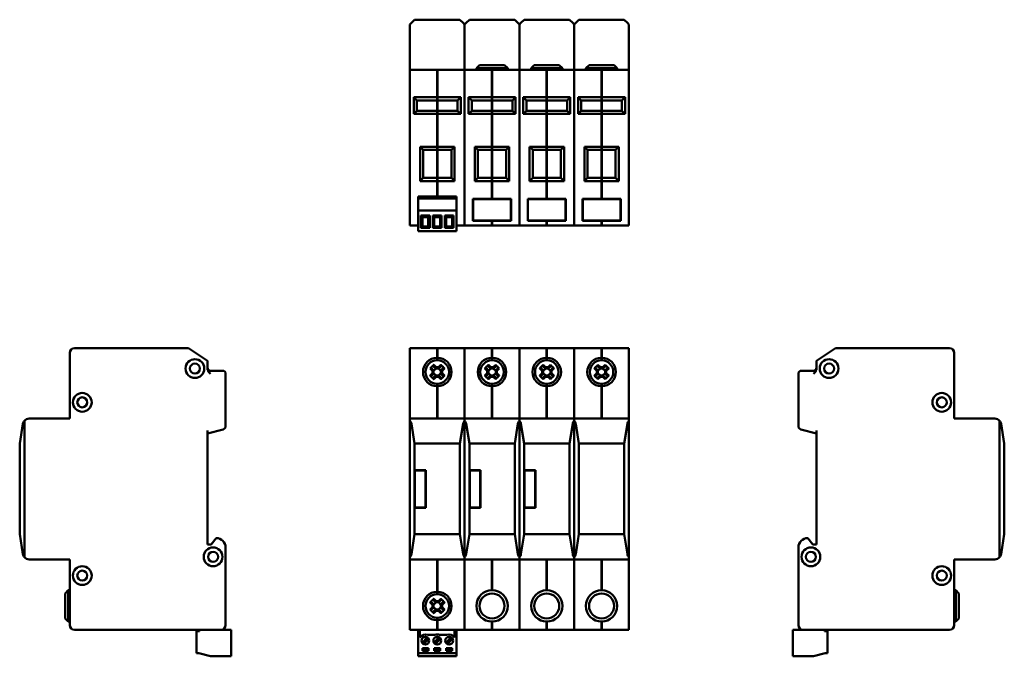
# Model space of a CAD drawing. Header units: millimetres. Extents: x 43 to 358, y 71 to 275.
import ezdxf

# ---------------------------------------------------------------- set-up
doc = ezdxf.new("R2010")
doc.units = ezdxf.units.MM
doc.layers.add('Viditelné hrany(CSN)', color=7, linetype='Continuous', lineweight=50)

msp = doc.modelspace()

# ---------------------------------------------------------------- linework, layer by layer
at = {"layer": 'Viditelné hrany(CSN)'}
for p, q in [((168.36, 273.63), (169.38, 274.66)), ((169.38, 274.66), (183.88, 274.66)), ((183.88, 274.66), (184.91, 273.63)), ((185.86, 273.63), (186.88, 274.66)), ((186.88, 274.66), (201.38, 274.66)), ((201.38, 274.66), (202.41, 273.63)), ((203.36, 273.63), (204.38, 274.66)), ((204.38, 274.66), (218.88, 274.66)), ((218.88, 274.66), (219.91, 273.63)), ((220.86, 273.63), (221.88, 274.66)), ((221.88, 274.66), (236.38, 274.66)), ((236.38, 274.66), (237.41, 273.63)), ((167.88, 273.16), (168.36, 273.63)), ((167.88, 271.66), (167.88, 273.16)), ((167.88, 271.66), (167.88, 258.66)), ((184.91, 273.63), (185.38, 273.16)), ((185.38, 273.16), (185.86, 273.63)), ((185.38, 273.16), (185.38, 271.66)), ((185.38, 271.66), (185.38, 273.16)), ((185.38, 271.66), (185.38, 258.66)), ((185.38, 271.66), (185.38, 258.66)), ((202.41, 273.63), (202.88, 273.16)), ((202.88, 273.16), (203.36, 273.63)), ((202.88, 273.16), (202.88, 271.66)), ((202.88, 271.66), (202.88, 273.16)), ((202.88, 271.66), (202.88, 258.66)), ((202.88, 271.66), (202.88, 258.66)), ((219.91, 273.63), (220.38, 273.16)), ((220.38, 273.16), (220.86, 273.63)), ((220.38, 271.66), (220.38, 273.16)), ((220.38, 273.16), (220.38, 271.66)), ((220.38, 271.66), (220.38, 258.66)), ((220.38, 271.66), (220.38, 258.66)), ((237.41, 273.63), (237.88, 273.16)), ((237.88, 273.16), (237.88, 271.66)), ((237.88, 271.66), (237.88, 258.66)), ((176.58, 258.66), (167.88, 258.66)), ((167.88, 257.16), (167.88, 258.66)), ((176.58, 258.66), (176.58, 257.16)), ((176.68, 258.56), (176.58, 258.56)), ((176.68, 257.16), (176.68, 258.66)), ((185.38, 258.66), (176.68, 258.66)), ((185.38, 258.66), (185.38, 257.16)), ((194.08, 258.66), (185.38, 258.66)), ((185.38, 257.16), (185.38, 258.66)), ((190.13, 260.16), (189.13, 259.16)), ((199.13, 259.16), (189.13, 259.16)), ((189.13, 258.66), (189.13, 259.16)), ((190.13, 260.16), (198.13, 260.16)), ((194.08, 258.66), (194.08, 257.16)), ((194.18, 258.56), (194.08, 258.56)), ((202.88, 258.66), (194.18, 258.66)), ((194.18, 257.16), (194.18, 258.66)), ((198.13, 260.16), (199.13, 259.16)), ((199.13, 258.66), (199.13, 259.16)), ((202.88, 258.66), (202.88, 257.16)), ((211.58, 258.66), (202.88, 258.66)), ((202.88, 257.16), (202.88, 258.66)), ((207.63, 260.16), (206.63, 259.16)), ((216.63, 259.16), (206.63, 259.16)), ((206.63, 258.66), (206.63, 259.16)), ((207.63, 260.16), (215.63, 260.16)), ((211.58, 258.66), (211.58, 257.16)), ((211.68, 258.56), (211.58, 258.56)), ((220.38, 258.66), (211.68, 258.66)), ((211.68, 257.16), (211.68, 258.66)), ((215.63, 260.16), (216.63, 259.16)), ((216.63, 258.66), (216.63, 259.16)), ((229.08, 258.66), (220.38, 258.66)), ((220.38, 257.16), (220.38, 258.66)), ((220.38, 258.66), (220.38, 257.16)), ((225.13, 260.16), (224.13, 259.16)), ((234.13, 259.16), (224.13, 259.16)), ((224.13, 258.66), (224.13, 259.16)), ((225.13, 260.16), (233.13, 260.16)), ((229.08, 258.66), (229.08, 257.16)), ((229.18, 258.56), (229.08, 258.56)), ((237.88, 258.66), (229.18, 258.66)), ((229.18, 257.16), (229.18, 258.66)), ((233.13, 260.16), (234.13, 259.16)), ((234.13, 258.66), (234.13, 259.16)), ((237.88, 258.66), (237.88, 257.16)), ((167.88, 257.16), (167.88, 210.36)), ((176.58, 249.86), (176.58, 257.16)), ((176.68, 257.16), (176.68, 249.86)), ((185.38, 257.16), (185.38, 210.36)), ((185.38, 257.16), (185.38, 210.36)), ((194.08, 249.86), (194.08, 257.16)), ((194.18, 257.16), (194.18, 249.86)), ((202.88, 257.16), (202.88, 210.36)), ((202.88, 257.16), (202.88, 210.36)), ((211.58, 249.86), (211.58, 257.16)), ((211.68, 257.16), (211.68, 249.86)), ((220.38, 257.16), (220.38, 210.36)), ((220.38, 257.16), (220.38, 210.36)), ((229.08, 249.86), (229.08, 257.16)), ((229.18, 257.16), (229.18, 249.86)), ((237.88, 257.16), (237.88, 210.36)), ((176.58, 249.86), (169.13, 249.86)), ((170.13, 248.86), (169.13, 249.86)), ((169.13, 249.86), (169.13, 244.56)), ((170.13, 248.86), (176.58, 248.86)), ((170.13, 245.56), (170.13, 248.86)), ((176.68, 249.9), (176.58, 249.9)), ((176.58, 248.86), (176.58, 249.86)), ((176.68, 248.96), (176.58, 248.96)), ((176.58, 245.56), (176.58, 248.86)), ((176.68, 249.86), (176.68, 248.86)), ((184.13, 249.86), (176.68, 249.86)), ((176.68, 248.86), (176.68, 245.56)), ((176.68, 248.86), (183.13, 248.86)), ((184.13, 249.86), (183.13, 248.86)), ((183.13, 248.86), (183.13, 245.56)), ((184.13, 244.56), (184.13, 249.86)), ((194.08, 249.86), (186.63, 249.86)), ((187.63, 248.86), (186.63, 249.86)), ((186.63, 249.86), (186.63, 244.56)), ((187.63, 248.86), (194.08, 248.86)), ((187.63, 245.56), (187.63, 248.86)), ((194.18, 249.9), (194.08, 249.9)), ((194.08, 248.86), (194.08, 249.86)), ((194.18, 248.96), (194.08, 248.96)), ((194.08, 245.56), (194.08, 248.86)), ((194.18, 249.86), (194.18, 248.86)), ((201.63, 249.86), (194.18, 249.86)), ((194.18, 248.86), (194.18, 245.56)), ((194.18, 248.86), (200.63, 248.86)), ((201.63, 249.86), (200.63, 248.86)), ((200.63, 248.86), (200.63, 245.56)), ((201.63, 244.56), (201.63, 249.86)), ((211.58, 249.86), (204.13, 249.86)), ((205.13, 248.86), (204.13, 249.86)), ((204.13, 249.86), (204.13, 244.56)), ((205.13, 248.86), (211.58, 248.86)), ((205.13, 245.56), (205.13, 248.86)), ((211.68, 249.9), (211.58, 249.9)), ((211.58, 248.86), (211.58, 249.86)), ((211.68, 248.96), (211.58, 248.96)), ((211.58, 245.56), (211.58, 248.86)), ((211.68, 249.86), (211.68, 248.86)), ((219.13, 249.86), (211.68, 249.86)), ((211.68, 248.86), (211.68, 245.56)), ((211.68, 248.86), (218.13, 248.86)), ((219.13, 249.86), (218.13, 248.86)), ((218.13, 248.86), (218.13, 245.56)), ((219.13, 244.56), (219.13, 249.86)), ((229.08, 249.86), (221.63, 249.86)), ((222.63, 248.86), (221.63, 249.86)), ((221.63, 249.86), (221.63, 244.56)), ((222.63, 248.86), (229.08, 248.86)), ((222.63, 245.56), (222.63, 248.86)), ((229.18, 249.9), (229.08, 249.9)), ((229.08, 248.86), (229.08, 249.86)), ((229.18, 248.96), (229.08, 248.96)), ((229.08, 245.56), (229.08, 248.86)), ((229.18, 249.86), (229.18, 248.86)), ((236.63, 249.86), (229.18, 249.86)), ((229.18, 248.86), (229.18, 245.56)), ((229.18, 248.86), (235.63, 248.86)), ((236.63, 249.86), (235.63, 248.86)), ((235.63, 248.86), (235.63, 245.56)), ((236.63, 244.56), (236.63, 249.86)), ((169.13, 244.56), (170.13, 245.56)), ((176.58, 245.56), (170.13, 245.56)), ((176.58, 244.56), (176.58, 245.56)), ((176.68, 245.46), (176.58, 245.46)), ((176.68, 245.56), (176.68, 244.56)), ((183.13, 245.56), (176.68, 245.56)), ((184.13, 244.56), (183.13, 245.56)), ((186.63, 244.56), (187.63, 245.56)), ((194.08, 245.56), (187.63, 245.56)), ((194.08, 244.56), (194.08, 245.56)), ((194.18, 245.46), (194.08, 245.46)), ((194.18, 245.56), (194.18, 244.56)), ((200.63, 245.56), (194.18, 245.56)), ((201.63, 244.56), (200.63, 245.56)), ((204.13, 244.56), (205.13, 245.56)), ((211.58, 245.56), (205.13, 245.56)), ((211.58, 244.56), (211.58, 245.56)), ((211.68, 245.46), (211.58, 245.46)), ((211.68, 245.56), (211.68, 244.56)), ((218.13, 245.56), (211.68, 245.56)), ((219.13, 244.56), (218.13, 245.56)), ((221.63, 244.56), (222.63, 245.56)), ((229.08, 245.56), (222.63, 245.56)), ((229.08, 244.56), (229.08, 245.56)), ((229.18, 245.46), (229.08, 245.46)), ((229.18, 245.56), (229.18, 244.56)), ((235.63, 245.56), (229.18, 245.56)), ((236.63, 244.56), (235.63, 245.56)), ((169.13, 244.56), (176.58, 244.56)), ((176.58, 234.06), (176.58, 244.56)), ((176.68, 244.52), (176.58, 244.52)), ((176.68, 244.56), (176.68, 234.06)), ((176.68, 244.56), (184.13, 244.56)), ((186.63, 244.56), (194.08, 244.56)), ((194.08, 234.06), (194.08, 244.56)), ((194.18, 244.52), (194.08, 244.52)), ((194.18, 244.56), (194.18, 234.06)), ((194.18, 244.56), (201.63, 244.56)), ((204.13, 244.56), (211.58, 244.56)), ((211.58, 234.06), (211.58, 244.56)), ((211.68, 244.52), (211.58, 244.52)), ((211.68, 244.56), (211.68, 234.06)), ((211.68, 244.56), (219.13, 244.56)), ((221.63, 244.56), (229.08, 244.56)), ((229.08, 234.06), (229.08, 244.56)), ((229.18, 244.52), (229.08, 244.52)), ((229.18, 244.56), (229.18, 234.06)), ((229.18, 244.56), (236.63, 244.56)), ((176.58, 234.06), (171.13, 234.06)), ((172.13, 233.06), (171.13, 234.06)), ((171.13, 234.06), (171.13, 223.06)), ((172.13, 233.06), (176.58, 233.06)), ((172.13, 224.06), (172.13, 233.06)), ((176.68, 234.1), (176.58, 234.1)), ((176.58, 233.06), (176.58, 234.06)), ((176.68, 233.16), (176.58, 233.16)), ((176.58, 224.06), (176.58, 233.06)), ((176.68, 234.06), (176.68, 233.06)), ((182.13, 234.06), (176.68, 234.06)), ((176.68, 233.06), (176.68, 224.06)), ((176.68, 233.06), (181.13, 233.06)), ((182.13, 234.06), (181.13, 233.06)), ((181.13, 233.06), (181.13, 224.06)), ((182.13, 223.06), (182.13, 234.06)), ((194.08, 234.06), (188.63, 234.06)), ((189.63, 233.06), (188.63, 234.06)), ((188.63, 234.06), (188.63, 223.06)), ((189.63, 233.06), (194.08, 233.06)), ((189.63, 224.06), (189.63, 233.06)), ((194.18, 234.1), (194.08, 234.1)), ((194.08, 233.06), (194.08, 234.06)), ((194.18, 233.16), (194.08, 233.16)), ((194.08, 224.06), (194.08, 233.06)), ((194.18, 234.06), (194.18, 233.06)), ((199.63, 234.06), (194.18, 234.06)), ((194.18, 233.06), (194.18, 224.06)), ((194.18, 233.06), (198.63, 233.06)), ((199.63, 234.06), (198.63, 233.06)), ((198.63, 233.06), (198.63, 224.06)), ((199.63, 223.06), (199.63, 234.06)), ((211.58, 234.06), (206.13, 234.06)), ((207.13, 233.06), (206.13, 234.06)), ((206.13, 234.06), (206.13, 223.06)), ((207.13, 233.06), (211.58, 233.06)), ((207.13, 224.06), (207.13, 233.06)), ((211.68, 234.1), (211.58, 234.1)), ((211.58, 233.06), (211.58, 234.06)), ((211.68, 233.16), (211.58, 233.16)), ((211.58, 224.06), (211.58, 233.06)), ((211.68, 234.06), (211.68, 233.06)), ((217.13, 234.06), (211.68, 234.06)), ((211.68, 233.06), (211.68, 224.06)), ((211.68, 233.06), (216.13, 233.06)), ((217.13, 234.06), (216.13, 233.06)), ((216.13, 233.06), (216.13, 224.06)), ((217.13, 223.06), (217.13, 234.06)), ((229.08, 234.06), (223.63, 234.06)), ((224.63, 233.06), (223.63, 234.06)), ((223.63, 234.06), (223.63, 223.06)), ((224.63, 233.06), (229.08, 233.06)), ((224.63, 224.06), (224.63, 233.06)), ((229.18, 234.1), (229.08, 234.1)), ((229.08, 233.06), (229.08, 234.06)), ((229.18, 233.16), (229.08, 233.16)), ((229.08, 224.06), (229.08, 233.06)), ((229.18, 234.06), (229.18, 233.06)), ((234.63, 234.06), (229.18, 234.06)), ((229.18, 233.06), (229.18, 224.06)), ((229.18, 233.06), (233.63, 233.06)), ((234.63, 234.06), (233.63, 233.06)), ((233.63, 233.06), (233.63, 224.06)), ((234.63, 223.06), (234.63, 234.06)), ((171.13, 223.06), (172.13, 224.06)), ((176.58, 224.06), (172.13, 224.06)), ((176.58, 223.06), (176.58, 224.06)), ((176.68, 223.96), (176.58, 223.96)), ((176.68, 224.06), (176.68, 223.06)), ((181.13, 224.06), (176.68, 224.06)), ((182.13, 223.06), (181.13, 224.06)), ((188.63, 223.06), (189.63, 224.06)), ((194.08, 224.06), (189.63, 224.06)), ((194.08, 223.06), (194.08, 224.06)), ((194.18, 223.96), (194.08, 223.96)), ((194.18, 224.06), (194.18, 223.06)), ((198.63, 224.06), (194.18, 224.06)), ((199.63, 223.06), (198.63, 224.06)), ((206.13, 223.06), (207.13, 224.06)), ((211.58, 224.06), (207.13, 224.06)), ((211.58, 223.06), (211.58, 224.06)), ((211.68, 223.96), (211.58, 223.96)), ((211.68, 224.06), (211.68, 223.06)), ((216.13, 224.06), (211.68, 224.06)), ((217.13, 223.06), (216.13, 224.06)), ((223.63, 223.06), (224.63, 224.06)), ((229.08, 224.06), (224.63, 224.06)), ((229.08, 223.06), (229.08, 224.06)), ((229.18, 223.96), (229.08, 223.96)), ((229.18, 224.06), (229.18, 223.06)), ((233.63, 224.06), (229.18, 224.06)), ((234.63, 223.06), (233.63, 224.06)), ((171.13, 223.06), (176.58, 223.06)), ((176.58, 218.16), (176.58, 223.06)), ((176.68, 223.02), (176.58, 223.02)), ((176.68, 223.06), (176.68, 218.16)), ((176.68, 223.06), (182.13, 223.06)), ((188.63, 223.06), (194.08, 223.06)), ((194.08, 217.36), (194.08, 223.06)), ((194.18, 223.02), (194.08, 223.02)), ((194.18, 223.06), (194.18, 217.36)), ((194.18, 223.06), (199.63, 223.06)), ((206.13, 223.06), (211.58, 223.06)), ((211.58, 217.36), (211.58, 223.06)), ((211.68, 223.02), (211.58, 223.02)), ((211.68, 223.06), (211.68, 217.36)), ((211.68, 223.06), (217.13, 223.06)), ((223.63, 223.06), (229.08, 223.06)), ((229.08, 217.36), (229.08, 223.06)), ((229.18, 223.02), (229.08, 223.02)), ((229.18, 223.06), (229.18, 217.36)), ((229.18, 223.06), (234.63, 223.06)), ((170.47, 218.16), (182.77, 218.16)), ((170.47, 217.46), (170.47, 218.16)), ((170.47, 217.46), (170.47, 213.66)), ((170.47, 217.46), (182.77, 217.46)), ((182.77, 218.16), (182.77, 217.46)), ((182.77, 217.46), (182.77, 213.66)), ((188.02, 210.36), (188.02, 217.36)), ((188.02, 217.36), (194.08, 217.36)), ((188.12, 210.46), (188.12, 217.26)), ((188.12, 217.26), (200.14, 217.26)), ((194.18, 217.46), (194.08, 217.46)), ((194.18, 217.36), (200.24, 217.36)), ((200.14, 217.26), (200.14, 210.46)), ((200.24, 217.36), (200.24, 210.36)), ((205.52, 210.36), (205.52, 217.36)), ((205.52, 217.36), (211.58, 217.36)), ((205.62, 210.46), (205.62, 217.26)), ((205.62, 217.26), (217.64, 217.26)), ((211.68, 217.46), (211.58, 217.46)), ((211.68, 217.36), (217.74, 217.36)), ((217.64, 217.26), (217.64, 210.46)), ((217.74, 217.36), (217.74, 210.36)), ((223.02, 210.36), (223.02, 217.36)), ((223.02, 217.36), (229.08, 217.36)), ((223.12, 210.46), (223.12, 217.26)), ((223.12, 217.26), (235.14, 217.26)), ((229.18, 217.46), (229.08, 217.46)), ((229.18, 217.36), (235.24, 217.36)), ((235.14, 217.26), (235.14, 210.46)), ((235.24, 217.36), (235.24, 210.36)), ((182.77, 213.66), (170.47, 213.66)), ((170.47, 207.06), (170.47, 213.66)), ((171.86, 211.56), (171.41, 212.01)), ((171.41, 212.01), (171.41, 208.11)), ((174.21, 212.01), (171.41, 212.01)), ((171.86, 208.56), (171.86, 211.56)), ((171.86, 211.56), (173.76, 211.56)), ((174.21, 212.01), (173.76, 211.56)), ((173.76, 211.56), (173.76, 208.56)), ((174.21, 208.11), (174.21, 212.01)), ((175.67, 211.56), (175.22, 212.01)), ((175.22, 212.01), (175.22, 208.11)), ((178.02, 212.01), (175.22, 212.01)), ((175.67, 208.56), (175.67, 211.56)), ((175.67, 211.56), (177.57, 211.56)), ((178.02, 212.01), (177.57, 211.56)), ((177.57, 211.56), (177.57, 208.56)), ((178.02, 208.11), (178.02, 212.01)), ((179.48, 211.56), (179.03, 212.01)), ((179.03, 212.01), (179.03, 208.11)), ((181.83, 212.01), (179.03, 212.01)), ((179.48, 208.56), (179.48, 211.56)), ((179.48, 211.56), (181.38, 211.56)), ((181.83, 212.01), (181.38, 211.56)), ((181.38, 211.56), (181.38, 208.56)), ((181.83, 208.11), (181.83, 212.01)), ((182.77, 213.66), (182.77, 207.06)), ((167.88, 208.86), (167.88, 210.36)), ((167.88, 208.86), (170.47, 208.86)), ((171.41, 208.11), (171.86, 208.56)), ((171.41, 208.11), (174.21, 208.11)), ((173.76, 208.56), (171.86, 208.56)), ((174.21, 208.11), (173.76, 208.56)), ((175.22, 208.11), (175.67, 208.56)), ((175.22, 208.11), (178.02, 208.11)), ((177.57, 208.56), (175.67, 208.56)), ((178.02, 208.11), (177.57, 208.56)), ((179.03, 208.11), (179.48, 208.56)), ((179.03, 208.11), (181.83, 208.11)), ((181.38, 208.56), (179.48, 208.56)), ((181.83, 208.11), (181.38, 208.56)), ((182.77, 208.86), (185.38, 208.86)), ((185.38, 210.36), (185.38, 208.86)), ((185.38, 208.86), (185.38, 210.36)), ((185.38, 208.86), (194.08, 208.86)), ((194.08, 210.36), (188.02, 210.36)), ((200.14, 210.46), (188.12, 210.46)), ((194.08, 210.36), (194.08, 208.86)), ((194.18, 210.26), (194.08, 210.26)), ((194.18, 208.96), (194.08, 208.96)), ((200.24, 210.36), (194.18, 210.36)), ((194.18, 208.86), (194.18, 210.36)), ((194.18, 208.86), (202.88, 208.86)), ((202.88, 210.36), (202.88, 208.86)), ((202.88, 208.86), (202.88, 210.36)), ((202.88, 208.86), (211.58, 208.86)), ((211.58, 210.36), (205.52, 210.36)), ((217.64, 210.46), (205.62, 210.46)), ((211.58, 210.36), (211.58, 208.86)), ((211.68, 210.26), (211.58, 210.26)), ((211.68, 208.96), (211.58, 208.96)), ((217.74, 210.36), (211.68, 210.36)), ((211.68, 208.86), (211.68, 210.36)), ((211.68, 208.86), (220.38, 208.86)), ((220.38, 208.86), (220.38, 210.36)), ((220.38, 210.36), (220.38, 208.86)), ((220.38, 208.86), (229.08, 208.86)), ((229.08, 210.36), (223.02, 210.36)), ((235.14, 210.46), (223.12, 210.46)), ((229.08, 210.36), (229.08, 208.86)), ((229.18, 210.26), (229.08, 210.26)), ((229.18, 208.96), (229.08, 208.96)), ((235.24, 210.36), (229.18, 210.36)), ((229.18, 208.86), (229.18, 210.36)), ((229.18, 208.86), (237.88, 208.86)), ((237.88, 210.36), (237.88, 208.86)), ((182.77, 207.06), (170.47, 207.06)), ((59.17, 168.12), (59.17, 147.12)), ((97.17, 169.62), (60.67, 169.62)), ((103.17, 165.62), (97.17, 169.62)), ((176.58, 169.62), (167.88, 169.62)), ((167.88, 168.12), (167.88, 169.62)), ((167.88, 168.12), (167.88, 147.12)), ((176.58, 169.62), (176.58, 168.12)), ((176.68, 169.52), (176.58, 169.52)), ((176.58, 166.57), (176.58, 168.12)), ((176.68, 168.12), (176.68, 169.62)), ((185.38, 169.62), (176.68, 169.62)), ((176.68, 168.12), (176.68, 166.57)), ((185.38, 169.62), (185.38, 168.12)), ((194.08, 169.62), (185.38, 169.62)), ((185.38, 168.12), (185.38, 169.62)), ((185.38, 168.12), (185.38, 147.12)), ((185.38, 168.12), (185.38, 147.12)), ((194.08, 169.62), (194.08, 168.12)), ((194.18, 169.52), (194.08, 169.52)), ((194.08, 166.57), (194.08, 168.12)), ((194.18, 168.12), (194.18, 169.62)), ((202.88, 169.62), (194.18, 169.62)), ((194.18, 168.12), (194.18, 166.57)), ((202.88, 169.62), (202.88, 168.12)), ((211.58, 169.62), (202.88, 169.62)), ((202.88, 168.12), (202.88, 169.62)), ((202.88, 168.12), (202.88, 147.12)), ((202.88, 168.12), (202.88, 147.12)), ((211.58, 169.62), (211.58, 168.12)), ((211.68, 169.52), (211.58, 169.52)), ((211.58, 166.57), (211.58, 168.12)), ((211.68, 168.12), (211.68, 169.62)), ((220.38, 169.62), (211.68, 169.62)), ((211.68, 168.12), (211.68, 166.57)), ((229.08, 169.62), (220.38, 169.62)), ((220.38, 168.12), (220.38, 169.62)), ((220.38, 169.62), (220.38, 168.12)), ((220.38, 168.12), (220.38, 147.12)), ((220.38, 168.12), (220.38, 147.12)), ((229.08, 169.62), (229.08, 168.12)), ((229.18, 169.52), (229.08, 169.52)), ((229.08, 166.57), (229.08, 168.12)), ((229.18, 168.12), (229.18, 169.62)), ((237.88, 169.62), (229.18, 169.62)), ((229.18, 168.12), (229.18, 166.57)), ((237.88, 169.62), (237.88, 168.12)), ((237.88, 168.12), (237.88, 147.12)), ((297.85, 165.62), (303.85, 169.62)), ((303.85, 169.62), (340.35, 169.62)), ((341.85, 168.12), (341.85, 147.12)), ((103.17, 165.62), (103.17, 163.15)), ((176.1, 163.18), (175.35, 163.93)), ((175.48, 164.3), (176.25, 163.53)), ((176.68, 166.61), (176.58, 166.61)), ((176.58, 165.77), (176.58, 166.57)), ((176.68, 165.87), (176.58, 165.87)), ((176.68, 166.57), (176.68, 165.77)), ((177.02, 163.53), (177.79, 164.3)), ((177.92, 163.93), (177.17, 163.18)), ((193.6, 163.18), (192.85, 163.93)), ((192.98, 164.3), (193.75, 163.53)), ((194.18, 166.61), (194.08, 166.61)), ((194.08, 165.77), (194.08, 166.57)), ((194.18, 165.87), (194.08, 165.87)), ((194.18, 166.57), (194.18, 165.77)), ((194.52, 163.53), (195.29, 164.3)), ((195.42, 163.93), (194.67, 163.18)), ((211.1, 163.18), (210.35, 163.93)), ((210.48, 164.3), (211.25, 163.53)), ((211.68, 166.61), (211.58, 166.61)), ((211.58, 165.77), (211.58, 166.57)), ((211.68, 165.87), (211.58, 165.87)), ((211.68, 166.57), (211.68, 165.77)), ((212.02, 163.53), (212.79, 164.3)), ((212.92, 163.93), (212.17, 163.18)), ((228.6, 163.18), (227.85, 163.93)), ((227.98, 164.3), (228.75, 163.53)), ((229.18, 166.61), (229.08, 166.61)), ((229.08, 165.77), (229.08, 166.57)), ((229.18, 165.87), (229.08, 165.87)), ((229.18, 166.57), (229.18, 165.77)), ((229.52, 163.53), (230.29, 164.3)), ((230.42, 163.93), (229.67, 163.18)), ((297.85, 163.15), (297.85, 165.62)), ((107.97, 162.42), (104.17, 162.42)), ((108.97, 144.64), (108.97, 161.42)), ((175.12, 162.4), (174.36, 163.17)), ((174.36, 160.86), (175.12, 161.63)), ((174.72, 163.3), (175.47, 162.55)), ((175.47, 161.48), (174.72, 160.73)), ((175.12, 161.63), (175.12, 162.4)), ((175.35, 160.11), (176.1, 160.86)), ((176.29, 163.18), (175.47, 162.36)), ((175.47, 162.55), (175.47, 162.55)), ((175.47, 162.55), (175.47, 161.49)), ((175.47, 161.68), (176.29, 160.86)), ((175.47, 161.49), (175.47, 161.48)), ((176.25, 160.51), (175.48, 159.74)), ((177.16, 163.18), (176.1, 163.18)), ((176.1, 163.18), (176.1, 163.18)), ((176.1, 160.86), (176.1, 160.86)), ((176.1, 160.86), (177.16, 160.86)), ((176.25, 163.53), (177.02, 163.53)), ((177.02, 160.51), (176.25, 160.51)), ((177.79, 162.36), (176.97, 163.18)), ((176.97, 160.86), (177.79, 161.68)), ((177.79, 159.74), (177.02, 160.51)), ((177.16, 163.18), (177.17, 163.18)), ((177.16, 160.86), (177.17, 160.86)), ((177.17, 160.86), (177.92, 160.11)), ((177.79, 162.55), (178.54, 163.3)), ((177.79, 161.49), (177.79, 162.55)), ((177.79, 162.55), (177.79, 162.55)), ((177.79, 161.49), (177.79, 161.48)), ((178.54, 160.73), (177.79, 161.48)), ((178.91, 163.17), (178.14, 162.4)), ((178.14, 162.4), (178.14, 161.63)), ((178.14, 161.63), (178.91, 160.86)), ((192.62, 162.4), (191.86, 163.17)), ((191.86, 160.86), (192.62, 161.63)), ((192.22, 163.3), (192.97, 162.55)), ((192.97, 161.48), (192.22, 160.73)), ((192.62, 161.63), (192.62, 162.4)), ((192.85, 160.11), (193.6, 160.86)), ((193.79, 163.18), (192.97, 162.36)), ((192.97, 162.55), (192.97, 162.55)), ((192.97, 162.55), (192.97, 161.49)), ((192.97, 161.68), (193.79, 160.86)), ((192.97, 161.49), (192.97, 161.48)), ((193.75, 160.51), (192.98, 159.74)), ((194.66, 163.18), (193.6, 163.18)), ((193.6, 163.18), (193.6, 163.18)), ((193.6, 160.86), (193.6, 160.86)), ((193.6, 160.86), (194.66, 160.86)), ((193.75, 163.53), (194.52, 163.53)), ((194.52, 160.51), (193.75, 160.51)), ((195.29, 162.36), (194.47, 163.18)), ((194.47, 160.86), (195.29, 161.68)), ((195.29, 159.74), (194.52, 160.51)), ((194.66, 163.18), (194.67, 163.18)), ((194.66, 160.86), (194.67, 160.86)), ((194.67, 160.86), (195.42, 160.11)), ((195.29, 162.55), (196.04, 163.3)), ((195.29, 161.49), (195.29, 162.55)), ((195.29, 162.55), (195.29, 162.55)), ((195.29, 161.49), (195.29, 161.48)), ((196.04, 160.73), (195.29, 161.48)), ((196.41, 163.17), (195.64, 162.4)), ((195.64, 162.4), (195.64, 161.63)), ((195.64, 161.63), (196.41, 160.86)), ((210.12, 162.4), (209.36, 163.17)), ((209.36, 160.86), (210.12, 161.63)), ((209.72, 163.3), (210.47, 162.55)), ((210.47, 161.48), (209.72, 160.73)), ((210.12, 161.63), (210.12, 162.4)), ((210.35, 160.11), (211.1, 160.86)), ((211.29, 163.18), (210.47, 162.36)), ((210.47, 162.55), (210.47, 162.55)), ((210.47, 162.55), (210.47, 161.49)), ((210.47, 161.68), (211.29, 160.86)), ((210.47, 161.49), (210.47, 161.48)), ((211.25, 160.51), (210.48, 159.74)), ((212.16, 163.18), (211.1, 163.18)), ((211.1, 163.18), (211.1, 163.18)), ((211.1, 160.86), (211.1, 160.86)), ((211.1, 160.86), (212.16, 160.86)), ((211.25, 163.53), (212.02, 163.53)), ((212.02, 160.51), (211.25, 160.51)), ((212.79, 162.36), (211.97, 163.18)), ((211.97, 160.86), (212.79, 161.68)), ((212.79, 159.74), (212.02, 160.51)), ((212.16, 163.18), (212.17, 163.18)), ((212.16, 160.86), (212.17, 160.86)), ((212.17, 160.86), (212.92, 160.11)), ((212.79, 162.55), (213.54, 163.3)), ((212.79, 161.49), (212.79, 162.55)), ((212.79, 162.55), (212.79, 162.55)), ((212.79, 161.49), (212.79, 161.48)), ((213.54, 160.73), (212.79, 161.48)), ((213.91, 163.17), (213.14, 162.4)), ((213.14, 162.4), (213.14, 161.63)), ((213.14, 161.63), (213.91, 160.86)), ((227.62, 162.4), (226.86, 163.17)), ((226.86, 160.86), (227.62, 161.63)), ((227.22, 163.3), (227.97, 162.55)), ((227.97, 161.48), (227.22, 160.73)), ((227.62, 161.63), (227.62, 162.4)), ((227.85, 160.11), (228.6, 160.86)), ((228.79, 163.18), (227.97, 162.36)), ((227.97, 162.55), (227.97, 162.55)), ((227.97, 162.55), (227.97, 161.49)), ((227.97, 161.68), (228.79, 160.86)), ((227.97, 161.49), (227.97, 161.48)), ((228.75, 160.51), (227.98, 159.74)), ((229.66, 163.18), (228.6, 163.18)), ((228.6, 163.18), (228.6, 163.18)), ((228.6, 160.86), (228.6, 160.86)), ((228.6, 160.86), (229.66, 160.86)), ((228.75, 163.53), (229.52, 163.53)), ((229.52, 160.51), (228.75, 160.51)), ((230.29, 162.36), (229.47, 163.18)), ((229.47, 160.86), (230.29, 161.68)), ((230.29, 159.74), (229.52, 160.51)), ((229.66, 163.18), (229.67, 163.18)), ((229.66, 160.86), (229.67, 160.86)), ((229.67, 160.86), (230.42, 160.11)), ((230.29, 162.55), (231.04, 163.3)), ((230.29, 161.49), (230.29, 162.55)), ((230.29, 162.55), (230.29, 162.55)), ((230.29, 161.49), (230.29, 161.48)), ((231.04, 160.73), (230.29, 161.48)), ((231.41, 163.17), (230.64, 162.4)), ((230.64, 162.4), (230.64, 161.63)), ((230.64, 161.63), (231.41, 160.86)), ((292.05, 161.42), (292.05, 144.64)), ((296.85, 162.42), (293.05, 162.42)), ((176.58, 157.47), (176.58, 158.27)), ((176.68, 158.17), (176.58, 158.17)), ((176.58, 147.12), (176.58, 157.47)), ((176.68, 157.43), (176.58, 157.43)), ((176.68, 158.27), (176.68, 157.47)), ((176.68, 157.47), (176.68, 147.12)), ((194.08, 157.47), (194.08, 158.27)), ((194.18, 158.17), (194.08, 158.17)), ((194.08, 147.12), (194.08, 157.47)), ((194.18, 157.43), (194.08, 157.43)), ((194.18, 158.27), (194.18, 157.47)), ((194.18, 157.47), (194.18, 147.12)), ((211.58, 157.47), (211.58, 158.27)), ((211.68, 158.17), (211.58, 158.17)), ((211.58, 147.12), (211.58, 157.47)), ((211.68, 157.43), (211.58, 157.43)), ((211.68, 158.27), (211.68, 157.47)), ((211.68, 157.47), (211.68, 147.12)), ((229.08, 157.47), (229.08, 158.27)), ((229.18, 158.17), (229.08, 158.17)), ((229.08, 147.12), (229.08, 157.47)), ((229.18, 157.43), (229.08, 157.43)), ((229.18, 158.27), (229.18, 157.47)), ((229.18, 157.47), (229.18, 147.12)), ((44.19, 145.44), (43.17, 139.12)), ((44.67, 102.8), (44.67, 146.44)), ((59.17, 147.12), (46.17, 147.12)), ((167.88, 146.44), (167.88, 147.12)), ((185.38, 147.12), (167.88, 147.12)), ((167.88, 146.44), (167.88, 102.8)), ((169.38, 139.12), (168.36, 145.44)), ((184.91, 145.44), (183.88, 139.12)), ((185.38, 147.12), (185.38, 146.44)), ((185.38, 146.44), (185.38, 147.12)), ((202.88, 147.12), (185.38, 147.12)), ((185.38, 102.8), (185.38, 146.44)), ((185.38, 146.44), (185.38, 102.8)), ((186.88, 139.12), (185.86, 145.44)), ((202.41, 145.44), (201.38, 139.12)), ((202.88, 147.12), (202.88, 146.44)), ((202.88, 146.44), (202.88, 147.12)), ((220.38, 147.12), (202.88, 147.12)), ((202.88, 102.8), (202.88, 146.44)), ((202.88, 146.44), (202.88, 102.8)), ((204.38, 139.12), (203.36, 145.44)), ((219.91, 145.44), (218.88, 139.12)), ((220.38, 146.44), (220.38, 147.12)), ((237.88, 147.12), (220.38, 147.12)), ((220.38, 147.12), (220.38, 146.44)), ((220.38, 146.44), (220.38, 102.8)), ((220.38, 102.8), (220.38, 146.44)), ((221.88, 139.12), (220.86, 145.44)), ((237.41, 145.44), (236.38, 139.12)), ((237.88, 147.12), (237.88, 146.44)), ((237.88, 102.8), (237.88, 146.44)), ((341.85, 147.12), (354.85, 147.12)), ((356.35, 146.44), (356.35, 102.8)), ((357.85, 139.12), (356.83, 145.44)), ((103.17, 142.32), (108.23, 143.67)), ((103.17, 106.92), (103.17, 143.35)), ((292.79, 143.67), (297.85, 142.32)), ((297.85, 106.92), (297.85, 143.35)), ((43.17, 139.12), (43.17, 110.12)), ((169.38, 130.62), (169.38, 139.12)), ((183.88, 139.12), (169.38, 139.12)), ((183.88, 139.12), (183.88, 110.12)), ((186.88, 130.62), (186.88, 139.12)), ((201.38, 139.12), (186.88, 139.12)), ((201.38, 139.12), (201.38, 110.12)), ((204.38, 130.62), (204.38, 139.12)), ((218.88, 139.12), (204.38, 139.12)), ((218.88, 139.12), (218.88, 110.12)), ((221.88, 110.12), (221.88, 139.12)), ((236.38, 139.12), (221.88, 139.12)), ((236.38, 139.12), (236.38, 110.12)), ((357.85, 130.62), (357.85, 139.12)), ((169.38, 130.62), (172.98, 130.62)), ((169.38, 118.62), (169.38, 130.62)), ((172.88, 130.52), (169.48, 130.52)), ((169.48, 130.52), (169.48, 118.72)), ((172.88, 118.72), (172.88, 130.52)), ((172.98, 130.62), (172.98, 118.62)), ((186.88, 130.62), (190.48, 130.62)), ((186.88, 118.62), (186.88, 130.62)), ((190.38, 130.52), (186.98, 130.52)), ((186.98, 130.52), (186.98, 118.72)), ((190.38, 118.72), (190.38, 130.52)), ((190.48, 130.62), (190.48, 118.62)), ((204.38, 130.62), (207.98, 130.62)), ((204.38, 118.62), (204.38, 130.62)), ((207.88, 130.52), (204.48, 130.52)), ((204.48, 130.52), (204.48, 118.72)), ((207.88, 118.72), (207.88, 130.52)), ((207.98, 130.62), (207.98, 118.62)), ((357.85, 118.62), (357.85, 130.62)), ((169.38, 110.12), (169.38, 118.62)), ((172.98, 118.62), (169.38, 118.62)), ((169.48, 118.72), (172.88, 118.72)), ((186.88, 110.12), (186.88, 118.62)), ((190.48, 118.62), (186.88, 118.62)), ((186.98, 118.72), (190.38, 118.72)), ((204.38, 110.12), (204.38, 118.62)), ((207.98, 118.62), (204.38, 118.62)), ((204.48, 118.72), (207.88, 118.72)), ((357.85, 110.12), (357.85, 118.62)), ((43.17, 110.12), (44.19, 103.8)), ((105.97, 108.92), (104.37, 106.92)), ((168.36, 103.8), (169.38, 110.12)), ((169.38, 110.12), (183.88, 110.12)), ((183.88, 110.12), (184.91, 103.8)), ((185.86, 103.8), (186.88, 110.12)), ((186.88, 110.12), (201.38, 110.12)), ((201.38, 110.12), (202.41, 103.8)), ((203.36, 103.8), (204.38, 110.12)), ((204.38, 110.12), (218.88, 110.12)), ((218.88, 110.12), (219.91, 103.8)), ((220.86, 103.8), (221.88, 110.12)), ((221.88, 110.12), (236.38, 110.12)), ((236.38, 110.12), (237.41, 103.8)), ((295.05, 108.92), (296.65, 106.92)), ((356.83, 103.8), (357.85, 110.12)), ((104.37, 106.92), (103.17, 106.92)), ((108.97, 81.12), (108.97, 105.92)), ((292.05, 81.12), (292.05, 105.92)), ((296.65, 106.92), (297.85, 106.92)), ((46.17, 102.12), (59.17, 102.12)), ((59.17, 102.12), (59.17, 81.12)), ((167.88, 102.12), (167.88, 102.8)), ((167.88, 102.12), (167.88, 81.12)), ((167.88, 102.12), (185.38, 102.12)), ((176.58, 91.77), (176.58, 102.12)), ((176.68, 102.12), (176.68, 91.77)), ((185.38, 102.8), (185.38, 102.12)), ((185.38, 102.12), (185.38, 102.8)), ((185.38, 102.12), (185.38, 81.12)), ((185.38, 102.12), (185.38, 81.12)), ((185.38, 102.12), (202.88, 102.12)), ((194.08, 92.22), (194.08, 102.12)), ((194.18, 102.12), (194.18, 92.22)), ((202.88, 102.8), (202.88, 102.12)), ((202.88, 102.12), (202.88, 102.8)), ((202.88, 102.12), (202.88, 81.12)), ((202.88, 102.12), (202.88, 81.12)), ((202.88, 102.12), (220.38, 102.12)), ((211.58, 92.22), (211.58, 102.12)), ((211.68, 102.12), (211.68, 92.22)), ((220.38, 102.12), (220.38, 102.8)), ((220.38, 102.8), (220.38, 102.12)), ((220.38, 102.12), (220.38, 81.12)), ((220.38, 102.12), (237.88, 102.12)), ((220.38, 102.12), (220.38, 81.12)), ((229.08, 92.22), (229.08, 102.12)), ((229.18, 102.12), (229.18, 92.22)), ((237.88, 102.8), (237.88, 102.12)), ((237.88, 102.12), (237.88, 81.12)), ((341.85, 102.12), (341.85, 81.12)), ((354.85, 102.12), (341.85, 102.12)), ((57.67, 91.22), (58.67, 92.22)), ((58.67, 92.22), (58.67, 82.22)), ((59.17, 92.22), (58.67, 92.22)), ((176.68, 91.81), (176.58, 91.81)), ((176.58, 90.97), (176.58, 91.77)), ((176.68, 91.77), (176.68, 90.97)), ((341.85, 92.22), (342.35, 92.22)), ((342.35, 82.22), (342.35, 92.22)), ((343.35, 91.22), (342.35, 92.22)), ((57.67, 83.22), (57.67, 91.22)), ((175.12, 87.6), (174.36, 88.37)), ((174.72, 88.5), (175.47, 87.75)), ((176.1, 88.38), (175.35, 89.13)), ((176.29, 88.38), (175.47, 87.56)), ((175.48, 89.5), (176.25, 88.73)), ((177.16, 88.38), (176.1, 88.38)), ((176.1, 88.38), (176.1, 88.38)), ((176.25, 88.73), (177.02, 88.73)), ((176.68, 91.07), (176.58, 91.07)), ((177.79, 87.56), (176.97, 88.38)), ((177.02, 88.73), (177.79, 89.5)), ((177.16, 88.38), (177.17, 88.38)), ((177.92, 89.13), (177.17, 88.38)), ((177.79, 87.75), (178.54, 88.5)), ((178.91, 88.37), (178.14, 87.6)), ((343.35, 91.22), (343.35, 83.22)), ((174.36, 86.06), (175.12, 86.83)), ((175.47, 86.68), (174.72, 85.93)), ((175.12, 86.83), (175.12, 87.6)), ((175.35, 85.31), (176.1, 86.06)), ((175.47, 87.75), (175.47, 87.75)), ((175.47, 87.75), (175.47, 86.69)), ((175.47, 86.88), (176.29, 86.06)), ((175.47, 86.69), (175.47, 86.68)), ((176.25, 85.71), (175.48, 84.94)), ((176.1, 86.06), (176.1, 86.06)), ((176.1, 86.06), (177.16, 86.06)), ((177.02, 85.71), (176.25, 85.71)), ((176.97, 86.06), (177.79, 86.88)), ((177.79, 84.94), (177.02, 85.71)), ((177.16, 86.06), (177.17, 86.06)), ((177.17, 86.06), (177.92, 85.31)), ((177.79, 86.69), (177.79, 87.75)), ((177.79, 87.75), (177.79, 87.75)), ((177.79, 86.69), (177.79, 86.68)), ((178.54, 85.93), (177.79, 86.68)), ((178.14, 87.6), (178.14, 86.83)), ((178.14, 86.83), (178.91, 86.06)), ((57.67, 83.22), (58.67, 82.22)), ((59.17, 82.22), (58.67, 82.22)), ((176.58, 82.67), (176.58, 83.47)), ((176.68, 83.37), (176.58, 83.37)), ((176.58, 81.12), (176.58, 82.67)), ((176.68, 82.63), (176.58, 82.63)), ((176.68, 83.47), (176.68, 82.67)), ((176.68, 82.67), (176.68, 81.12)), ((194.08, 81.12), (194.08, 82.22)), ((194.18, 82.22), (194.18, 81.12)), ((211.58, 81.12), (211.58, 82.22)), ((211.68, 82.22), (211.68, 81.12)), ((229.08, 81.12), (229.08, 82.22)), ((229.18, 82.22), (229.18, 81.12)), ((341.85, 82.22), (342.35, 82.22)), ((343.35, 83.22), (342.35, 82.22)), ((60.67, 79.62), (107.47, 79.62)), ((99.67, 72.12), (99.67, 79.12)), ((100.67, 79.12), (99.67, 79.12)), ((100.67, 79.62), (100.67, 79.12)), ((110.77, 79.62), (107.47, 79.62)), ((110.77, 71.12), (110.77, 79.62)), ((167.88, 79.62), (167.88, 81.12)), ((167.88, 79.62), (176.58, 79.62)), ((170.47, 79.12), (170.47, 79.62)), ((170.47, 72.12), (170.47, 79.12)), ((171.09, 79.12), (170.47, 79.12)), ((171.09, 77.12), (171.09, 79.12)), ((176.58, 81.12), (176.58, 79.62)), ((176.68, 79.72), (176.58, 79.72)), ((176.68, 79.62), (176.58, 79.62)), ((176.68, 79.62), (176.68, 81.12)), ((176.68, 79.62), (185.38, 79.62)), ((182.77, 79.12), (182.15, 79.12)), ((182.15, 79.12), (182.15, 77.12)), ((182.77, 79.62), (182.77, 79.12)), ((182.77, 72.12), (182.77, 79.12)), ((185.38, 81.12), (185.38, 79.62)), ((185.38, 79.62), (185.38, 81.12)), ((185.38, 79.62), (194.08, 79.62)), ((194.08, 81.12), (194.08, 79.62)), ((194.18, 79.72), (194.08, 79.72)), ((194.08, 79.62), (194.18, 79.62)), ((194.18, 79.62), (194.18, 81.12)), ((194.18, 79.62), (202.88, 79.62)), ((202.88, 81.12), (202.88, 79.62)), ((202.88, 79.62), (202.88, 81.12)), ((202.88, 79.62), (211.58, 79.62)), ((211.58, 81.12), (211.58, 79.62)), ((211.68, 79.72), (211.58, 79.72)), ((211.58, 79.62), (211.68, 79.62)), ((211.68, 79.62), (211.68, 81.12)), ((211.68, 79.62), (220.38, 79.62)), ((220.38, 79.62), (220.38, 81.12)), ((220.38, 81.12), (220.38, 79.62)), ((220.38, 79.62), (229.08, 79.62)), ((229.08, 81.12), (229.08, 79.62)), ((229.18, 79.72), (229.08, 79.72)), ((229.08, 79.62), (229.18, 79.62)), ((229.18, 79.62), (229.18, 81.12)), ((229.18, 79.62), (237.88, 79.62)), ((237.88, 81.12), (237.88, 79.62)), ((293.55, 79.62), (290.25, 79.62)), ((290.25, 71.12), (290.25, 79.62)), ((340.35, 79.62), (293.55, 79.62)), ((300.35, 79.12), (300.35, 79.62)), ((301.35, 79.12), (300.35, 79.12)), ((301.35, 72.12), (301.35, 79.12)), ((171.75, 75.47), (173.47, 77.19)), ((173.89, 76.76), (172.18, 75.05)), ((175.86, 77.97), (173.59, 77.97)), ((175.55, 75.47), (177.27, 77.19)), ((177.69, 76.76), (175.98, 75.05)), ((179.66, 77.97), (177.39, 77.97)), ((179.35, 75.47), (181.07, 77.19)), ((181.49, 76.76), (179.78, 75.05)), ((171.87, 72.82), (171.87, 73.72)), ((171.87, 73.72), (173.77, 73.72)), ((173.77, 73.12), (171.87, 73.12)), ((173.77, 72.82), (171.87, 72.82)), ((173.77, 73.72), (173.77, 72.82)), ((175.67, 72.82), (175.67, 73.72)), ((175.67, 73.72), (177.57, 73.72)), ((177.57, 73.12), (175.67, 73.12)), ((177.57, 72.82), (175.67, 72.82)), ((177.57, 73.72), (177.57, 72.82)), ((179.47, 72.82), (179.47, 73.72)), ((179.47, 73.72), (181.37, 73.72)), ((181.37, 73.12), (179.47, 73.12)), ((181.37, 72.82), (179.47, 72.82)), ((181.37, 73.72), (181.37, 72.82)), ((99.67, 72.12), (100.37, 72.12)), ((100.37, 72.12), (104.17, 71.12)), ((104.17, 71.12), (110.77, 71.12)), ((170.47, 72.12), (170.47, 71.12)), ((170.47, 72.12), (182.77, 72.12)), ((182.77, 71.12), (170.47, 71.12)), ((182.77, 72.12), (182.77, 71.12)), ((290.25, 71.12), (296.85, 71.12)), ((300.65, 72.12), (296.85, 71.12)), ((300.65, 72.12), (301.35, 72.12))]:
    msp.add_line(p, q, dxfattribs=at)
for centre, radius in [((99.17, 163.12), 3), ((99.17, 163.12), 1.6), ((301.85, 163.12), 3), ((301.85, 163.12), 1.6), ((63.17, 152.32), 3), ((337.85, 152.32), 3), ((63.17, 152.32), 1.6), ((337.85, 152.32), 1.6), ((104.97, 102.92), 3), ((104.97, 102.92), 1.6), ((296.05, 102.92), 3), ((296.05, 102.92), 1.6), ((63.17, 96.92), 3), ((63.17, 96.92), 1.6), ((337.85, 96.92), 3), ((337.85, 96.92), 1.6), ((194.13, 87.22), 5), ((211.63, 87.22), 5), ((229.13, 87.22), 5), ((194.13, 87.22), 4), ((211.63, 87.22), 4), ((229.13, 87.22), 4), ((172.82, 76.12), 1.25), ((176.62, 76.12), 1.25), ((180.42, 76.12), 1.25)]:
    msp.add_circle(centre, radius, dxfattribs=at)
for centre, radius, start, end in [((60.67, 168.12), 1.5, 90, 180), ((340.35, 168.12), 1.5, 0, 90), ((176.63, 162.02), 4.55, 90.6296, 269.3704), ((176.63, 162.02), 3.75, 90.764, 269.236), ((176.63, 162.02), 4.55, 270.6296, 89.3704), ((176.63, 162.02), 3.75, 270.764, 89.236), ((194.13, 162.02), 4.55, 90.6296, 269.3704), ((194.13, 162.02), 3.75, 90.764, 269.236), ((194.13, 162.02), 4.55, 270.6296, 89.3704), ((194.13, 162.02), 3.75, 270.764, 89.236), ((211.63, 162.02), 4.55, 90.6296, 269.3704), ((211.63, 162.02), 3.75, 90.764, 269.236), ((211.63, 162.02), 4.55, 270.6296, 89.3704), ((211.63, 162.02), 3.75, 270.764, 89.236), ((229.13, 162.02), 4.55, 90.6296, 269.3704), ((229.13, 162.02), 3.75, 90.764, 269.236), ((229.13, 162.02), 4.55, 270.6296, 89.3704), ((229.13, 162.02), 3.75, 270.764, 89.236), ((104.17, 163.42), 1, 180, 270), ((107.97, 161.42), 1, 0, 90), ((293.05, 161.42), 1, 90, 180), ((296.85, 163.42), 1, 270, 0), ((46.17, 145.12), 2, 138.6439, 170.7701), ((46.17, 145.12), 2, 90, 138.6439), ((166.38, 145.12), 2, 9.2299, 41.3561), ((186.88, 145.12), 2, 138.6439, 170.7701), ((183.88, 145.12), 2, 9.2299, 41.3561), ((204.38, 145.12), 2, 138.6439, 170.7701), ((201.38, 145.12), 2, 9.2299, 41.3561), ((221.88, 145.12), 2, 138.6439, 170.7701), ((218.88, 145.12), 2, 9.2299, 41.3561), ((239.38, 145.12), 2, 138.6439, 170.7701), ((354.85, 145.12), 2, 41.3561, 90), ((354.85, 145.12), 2, 9.2299, 41.3561), ((107.97, 144.64), 1, 285, 0), ((293.05, 144.64), 1, 180, 255), ((105.97, 105.92), 3, 0, 90), ((295.05, 105.92), 3, 90, 180), ((46.17, 104.12), 2, 189.2299, 221.3561), ((46.17, 104.12), 2, 221.3561, 270), ((166.38, 104.12), 2, 318.6439, 350.7701), ((186.88, 104.12), 2, 189.2299, 221.3561), ((183.88, 104.12), 2, 318.6439, 350.7701), ((204.38, 104.12), 2, 189.2299, 221.3561), ((201.38, 104.12), 2, 318.6439, 350.7701), ((221.88, 104.12), 2, 189.2299, 221.3561), ((218.88, 104.12), 2, 318.6439, 350.7701), ((239.38, 104.12), 2, 189.2299, 221.3561), ((354.85, 104.12), 2, 270, 318.6439), ((354.85, 104.12), 2, 318.6439, 350.7701), ((176.63, 87.22), 4.55, 90.6296, 269.3704), ((176.63, 87.22), 4.55, 270.6296, 89.3704), ((176.63, 87.22), 3.75, 90.764, 269.236), ((176.63, 87.22), 3.75, 270.764, 89.236), ((60.67, 81.12), 1.5, 180, 270), ((107.47, 81.12), 1.5, 270, 0), ((293.55, 81.12), 1.5, 180, 270), ((340.35, 81.12), 1.5, 270, 0), ((172.82, 76.12), 2, 67.4805, 150), ((176.62, 76.12), 2, 67.4805, 112.5195), ((180.42, 76.12), 2, 30, 112.5195)]:
    msp.add_arc(centre, radius, start, end, dxfattribs=at)
for centre, major_axis in [((177.86, 160.79), (-5.92, -5.92)), ((175.4, 160.79), (-5.92, 5.92)), ((195.36, 160.79), (-5.92, -5.92)), ((192.9, 160.79), (-5.92, 5.92)), ((212.86, 160.79), (-5.92, -5.92)), ((210.4, 160.79), (-5.92, 5.92)), ((230.36, 160.79), (-5.92, -5.92)), ((227.9, 160.79), (-5.92, 5.92)), ((177.86, 163.25), (5.92, -5.92)), ((175.4, 163.25), (5.92, 5.92)), ((195.36, 163.25), (5.92, -5.92)), ((192.9, 163.25), (5.92, 5.92)), ((212.86, 163.25), (5.92, -5.92)), ((210.4, 163.25), (5.92, 5.92)), ((230.36, 163.25), (5.92, -5.92)), ((227.9, 163.25), (5.92, 5.92)), ((177.86, 85.99), (-5.92, -5.92)), ((175.4, 85.99), (-5.92, 5.92)), ((177.86, 88.45), (5.92, -5.92)), ((175.4, 88.45), (5.92, 5.92))]:
    msp.add_ellipse(centre, major_axis=major_axis, ratio=0.499722, start_param=4.61741, end_param=4.807368, dxfattribs=at)
for points, weights in [([(175.35, 163.93), (175.41, 164.11), (175.48, 164.3)], [1, 1.00020179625, 1]), ([(177.79, 164.3), (177.85, 164.11), (177.92, 163.93)], [1, 1.00020179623, 1]), ([(192.85, 163.93), (192.91, 164.11), (192.98, 164.3)], [1, 1.00020179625, 1]), ([(195.29, 164.3), (195.35, 164.11), (195.42, 163.93)], [1, 1.00020179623, 1]), ([(210.35, 163.93), (210.41, 164.11), (210.48, 164.3)], [1, 1.00020179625, 1]), ([(212.79, 164.3), (212.85, 164.11), (212.92, 163.93)], [1, 1.00020179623, 1]), ([(227.85, 163.93), (227.91, 164.11), (227.98, 164.3)], [1, 1.00020179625, 1]), ([(230.29, 164.3), (230.35, 164.11), (230.42, 163.93)], [1, 1.00020179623, 1]), ([(174.36, 163.17), (174.54, 163.24), (174.72, 163.3)], [1, 1.00020179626, 1]), ([(174.72, 160.73), (174.54, 160.8), (174.36, 160.86)], [1, 1.00020179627, 1]), ([(178.54, 163.3), (178.72, 163.24), (178.91, 163.17)], [1, 1.00020179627, 1]), ([(178.91, 160.86), (178.72, 160.8), (178.54, 160.73)], [1, 1.00020179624, 1]), ([(191.86, 163.17), (192.04, 163.24), (192.22, 163.3)], [1, 1.00020179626, 1]), ([(192.22, 160.73), (192.04, 160.8), (191.86, 160.86)], [1, 1.00020179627, 1]), ([(196.04, 163.3), (196.22, 163.24), (196.41, 163.17)], [1, 1.00020179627, 1]), ([(196.41, 160.86), (196.22, 160.8), (196.04, 160.73)], [1, 1.00020179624, 1]), ([(209.36, 163.17), (209.54, 163.24), (209.72, 163.3)], [1, 1.00020179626, 1]), ([(209.72, 160.73), (209.54, 160.8), (209.36, 160.86)], [1, 1.00020179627, 1]), ([(213.54, 163.3), (213.72, 163.24), (213.91, 163.17)], [1, 1.00020179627, 1]), ([(213.91, 160.86), (213.72, 160.8), (213.54, 160.73)], [1, 1.00020179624, 1]), ([(226.86, 163.17), (227.04, 163.24), (227.22, 163.3)], [1, 1.00020179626, 1]), ([(227.22, 160.73), (227.04, 160.8), (226.86, 160.86)], [1, 1.00020179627, 1]), ([(231.04, 163.3), (231.22, 163.24), (231.41, 163.17)], [1, 1.00020179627, 1]), ([(231.41, 160.86), (231.22, 160.8), (231.04, 160.73)], [1, 1.00020179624, 1]), ([(175.48, 159.74), (175.41, 159.93), (175.35, 160.11)], [1, 1.00020179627, 1]), ([(177.92, 160.11), (177.85, 159.93), (177.79, 159.74)], [1, 1.00020179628, 1]), ([(192.98, 159.74), (192.91, 159.93), (192.85, 160.11)], [1, 1.00020179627, 1]), ([(195.42, 160.11), (195.35, 159.93), (195.29, 159.74)], [1, 1.00020179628, 1]), ([(210.48, 159.74), (210.41, 159.93), (210.35, 160.11)], [1, 1.00020179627, 1]), ([(212.92, 160.11), (212.85, 159.93), (212.79, 159.74)], [1, 1.00020179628, 1]), ([(227.98, 159.74), (227.91, 159.93), (227.85, 160.11)], [1, 1.00020179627, 1]), ([(230.42, 160.11), (230.35, 159.93), (230.29, 159.74)], [1, 1.00020179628, 1]), ([(174.36, 88.37), (174.54, 88.44), (174.72, 88.5)], [1, 1.00020179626, 1]), ([(175.35, 89.13), (175.41, 89.31), (175.48, 89.5)], [1, 1.00020179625, 1]), ([(177.79, 89.5), (177.85, 89.31), (177.92, 89.13)], [1, 1.00020179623, 1]), ([(178.54, 88.5), (178.72, 88.44), (178.91, 88.37)], [1, 1.00020179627, 1]), ([(174.72, 85.93), (174.54, 86), (174.36, 86.06)], [1, 1.00020179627, 1]), ([(175.48, 84.94), (175.41, 85.13), (175.35, 85.31)], [1, 1.00020179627, 1]), ([(177.92, 85.31), (177.85, 85.13), (177.79, 84.94)], [1, 1.00020179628, 1]), ([(178.91, 86.06), (178.72, 86), (178.54, 85.93)], [1, 1.00020179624, 1])]:
    msp.add_rational_spline(points, weights, degree=2, dxfattribs=at)
for points, knots in [([(103.17, 163.15), (103.17, 162.9), (103.26, 162.6), (103.56, 162.03), (103.89, 161.7), (104.17, 161.42)], [0.5055322, 0.5055322, 0.5055322, 0.5055322, 0.5819955, 0.5819955, 0.6995583, 0.6995583, 0.6995583, 0.6995583]), ([(296.85, 161.42), (297.13, 161.7), (297.46, 162.03), (297.76, 162.6), (297.85, 162.9), (297.85, 163.15)], [0, 0, 0, 0, 0.1175628, 0.1175628, 0.194026, 0.194026, 0.194026, 0.194026])]:
    msp.add_open_spline(points, degree=3, knots=knots, dxfattribs=at)
for points in [[(175.12, 162.4), (175.24, 162.45), (175.36, 162.5), (175.47, 162.55)], [(175.12, 161.63), (175.24, 161.58), (175.36, 161.54), (175.47, 161.49)], [(176.25, 163.53), (176.2, 163.41), (176.15, 163.29), (176.1, 163.18)], [(176.25, 160.51), (176.2, 160.63), (176.15, 160.74), (176.1, 160.86)], [(177.02, 163.53), (177.07, 163.41), (177.11, 163.29), (177.16, 163.18)], [(177.02, 160.51), (177.07, 160.63), (177.11, 160.74), (177.16, 160.86)], [(178.14, 162.4), (178.02, 162.45), (177.91, 162.5), (177.79, 162.55)], [(178.14, 161.63), (178.02, 161.58), (177.91, 161.54), (177.79, 161.49)], [(192.62, 162.4), (192.74, 162.45), (192.86, 162.5), (192.97, 162.55)], [(192.62, 161.63), (192.74, 161.58), (192.86, 161.54), (192.97, 161.49)], [(193.75, 163.53), (193.7, 163.41), (193.65, 163.29), (193.6, 163.18)], [(193.75, 160.51), (193.7, 160.63), (193.65, 160.74), (193.6, 160.86)], [(194.52, 163.53), (194.57, 163.41), (194.61, 163.29), (194.66, 163.18)], [(194.52, 160.51), (194.57, 160.63), (194.61, 160.74), (194.66, 160.86)], [(195.64, 162.4), (195.52, 162.45), (195.41, 162.5), (195.29, 162.55)], [(195.64, 161.63), (195.52, 161.58), (195.41, 161.54), (195.29, 161.49)], [(210.12, 162.4), (210.24, 162.45), (210.36, 162.5), (210.47, 162.55)], [(210.12, 161.63), (210.24, 161.58), (210.36, 161.54), (210.47, 161.49)], [(211.25, 163.53), (211.2, 163.41), (211.15, 163.29), (211.1, 163.18)], [(211.25, 160.51), (211.2, 160.63), (211.15, 160.74), (211.1, 160.86)], [(212.02, 163.53), (212.07, 163.41), (212.11, 163.29), (212.16, 163.18)], [(212.02, 160.51), (212.07, 160.63), (212.11, 160.74), (212.16, 160.86)], [(213.14, 162.4), (213.02, 162.45), (212.91, 162.5), (212.79, 162.55)], [(213.14, 161.63), (213.02, 161.58), (212.91, 161.54), (212.79, 161.49)], [(227.62, 162.4), (227.74, 162.45), (227.86, 162.5), (227.97, 162.55)], [(227.62, 161.63), (227.74, 161.58), (227.86, 161.54), (227.97, 161.49)], [(228.75, 163.53), (228.7, 163.41), (228.65, 163.29), (228.6, 163.18)], [(228.75, 160.51), (228.7, 160.63), (228.65, 160.74), (228.6, 160.86)], [(229.52, 163.53), (229.57, 163.41), (229.61, 163.29), (229.66, 163.18)], [(229.52, 160.51), (229.57, 160.63), (229.61, 160.74), (229.66, 160.86)], [(230.64, 162.4), (230.52, 162.45), (230.41, 162.5), (230.29, 162.55)], [(230.64, 161.63), (230.52, 161.58), (230.41, 161.54), (230.29, 161.49)], [(176.25, 88.73), (176.2, 88.61), (176.15, 88.49), (176.1, 88.38)], [(177.02, 88.73), (177.07, 88.61), (177.11, 88.49), (177.16, 88.38)], [(175.12, 87.6), (175.24, 87.65), (175.36, 87.7), (175.47, 87.75)], [(175.12, 86.83), (175.24, 86.78), (175.36, 86.74), (175.47, 86.69)], [(176.25, 85.71), (176.2, 85.83), (176.15, 85.94), (176.1, 86.06)], [(177.02, 85.71), (177.07, 85.83), (177.11, 85.94), (177.16, 86.06)], [(178.14, 87.6), (178.02, 87.65), (177.91, 87.7), (177.79, 87.75)], [(178.14, 86.83), (178.02, 86.78), (177.91, 86.74), (177.79, 86.69)]]:
    msp.add_open_spline(points, degree=3, dxfattribs=at)

doc.saveas('drawing.dxf')
